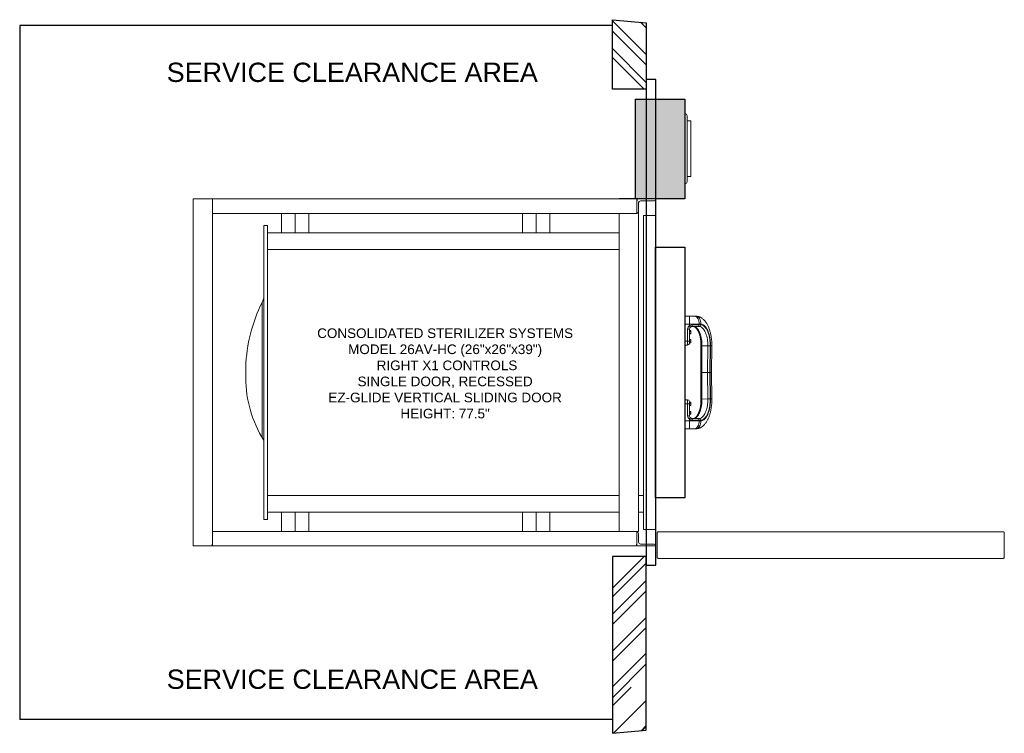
# Model space of a CAD drawing. Header units: inches. Extents: x 129 to 231, y 1 to 75.
import ezdxf

# ---------------------------------------------------------------- set-up
doc = ezdxf.new("R2010")
doc.units = ezdxf.units.IN
doc.header["$MEASUREMENT"] = 0
doc.linetypes.add('SOLID', pattern=[0])
doc.layers.add('1-VESSEL', color=7, linetype='SOLID', lineweight=5)
for name, color, linetype in [('Clearance', 160, 'Continuous'), ('Description', 1, 'Continuous'), ('WALLS2', 2, 'Continuous')]:
    doc.layers.add(name, color=color, linetype=linetype)
doc.styles.get("Standard").update_dxf_attribs({"font": 'arial.ttf'})

# ---------------------------------------------------------------- blocks, each defined once
blk = doc.blocks.new('CONTROL COLUMN - TOP')
at = {"lineweight": 0}
blk.add_hatch(color=9, dxfattribs=at).paths.add_polyline_path([(5.77, 10.37), (0.64, 10.37), (0.64, 0), (5.77, 0)])
blk.add_lwpolyline([(0.64, 10.37), (5.77, 10.37), (5.77, 0), (0.64, 0)], close=True)
for centre, start, end in [((0.64, 8.56), 90, 180), ((0.64, 1.75), 180, 270)]:
    blk.add_arc(centre, 0.236, start, end, dxfattribs=at)
at = {"layer": '1-VESSEL', "lineweight": 0}
blk.add_lwpolyline([(0.4, 8.56), (0.4, 1.75)], dxfattribs=at)
blk.add_lwpolyline([(0.4, 2.27), (0.4, 8.04), (0.05, 8.04, 0.414214), (0, 7.99), (0, 2.32, 0.414214), (0.05, 2.27)], format="xyb", close=True, dxfattribs=at)

msp = doc.modelspace()

# ---------------------------------------------------------------- hatches: boundary and pattern name
at = {"layer": 'WALLS2'}
h = msp.add_hatch(dxfattribs=at)
h.set_pattern_fill('AR-RROOF', color=256, scale=4, angle=135, style=0)
h.set_pattern_definition([(135, (-30.3842, -109.6733), (-9.050967, 3.39411), [60, -8, 20, -4]), (135, (-35.56, -107.326), (-0.93338, -6.59024), [12, -1.32, 24, -3]), (135, (-34.2026, -110.6633), (-16.602867, 12.812775), [32, -5.6, 16, -4])])
h.paths.add_polyline_path([(190, 74.6), (193.5, 74.29), (193.5, 67.4), (190, 67.4)])
h = msp.add_hatch(dxfattribs=at)
h.set_pattern_fill('AR-RROOF', color=256, scale=4, angle=135, style=0)
h.set_pattern_definition([(225, (-30.3842, 195.982), (-9.050967, -3.39411), [60, -8, 20, -4]), (225, (-35.56, 193.6345), (-0.93338, 6.590235), [12, -1.32, 24, -3]), (225, (-34.2026, 196.972), (-16.602867, -12.812775), [32, -5.6, 16, -4])])
h.paths.add_polyline_path([(190, 0.57), (193.5, 0.88), (193.5, 18.9), (190, 18.9)])

# ---------------------------------------------------------------- linework, layer by layer
for p, q in [((193.5, 68.4), (193.5, 18)), ((194.5, 68.4), (193.5, 68.4)), ((194.5, 18), (194.5, 68.4)), ((193.5, 18), (194.5, 18))]:
    msp.add_line(p, q)
at = {"lineweight": 0}
msp.add_line((194.5, 56), (194.5, 66.37), dxfattribs=at)
at = {"color": 7, "linetype": 'Continuous', "lineweight": 15}
for p, q in [((148.5, 56), (146.5, 56)), ((146.5, 56), (146.5, 20)), ((148.5, 56), (148.5, 54.5)), ((148.5, 56), (192.5, 56)), ((148.5, 56), (148.5, 20)), ((194.5, 56), (192.5, 56)), ((192.5, 56), (192.5, 54.5)), ((192.69, 54.69), (192.69, 55.62)), ((192.88, 55.81), (194.31, 55.81)), ((148.5, 54.5), (192.5, 54.5)), ((155.67, 52.5), (155.67, 54.5)), ((157.09, 52.5), (157.09, 54.5)), ((158.5, 52.5), (158.5, 54.5)), ((180.67, 52.5), (180.67, 54.5)), ((182.09, 52.5), (182.09, 54.5)), ((183.5, 52.5), (183.5, 54.5)), ((190.69, 21.5), (190.69, 54.5)), ((192.69, 21.5), (192.69, 54.69)), ((194.44, 54.28), (193.19, 54.28)), ((193.19, 54.28), (193.19, 21.72)), ((194.44, 21.72), (194.44, 54.28)), ((153.81, 53.25), (154.19, 53.25)), ((153.81, 53.25), (153.81, 22.75)), ((154.19, 53.25), (154.19, 22.75)), ((190.69, 52.5), (154.19, 52.5)), ((190.69, 50.75), (154.19, 50.75)), ((153.64, 31.26), (153.64, 45.26)), ((197.49, 43.83), (197.97, 43.83)), ((197.97, 43.01), (197.49, 43.01)), ((197.97, 43.83), (198.51, 43.83)), ((197.97, 43.01), (197.97, 43.83)), ((198.98, 43.01), (197.97, 43.01)), ((197.97, 42.86), (197.97, 43.01)), ((198.98, 42.94), (198.27, 42.94)), ((198.51, 43.83), (198.68, 43.83)), ((198.98, 42.94), (198.98, 43.01)), ((199.15, 43.01), (198.98, 43.01)), ((199.15, 42.94), (198.98, 42.94)), ((199.15, 42.94), (199.15, 43.01)), ((197.78, 42.5), (197.78, 41.25)), ((197.97, 41.26), (197.97, 42.51)), ((197.97, 42.36), (198.11, 42.36)), ((197.97, 42.24), (198.11, 42.24)), ((197.97, 42.06), (198.11, 42.06)), ((197.97, 42.01), (198.11, 42.01)), ((198.11, 42.36), (198.12, 42.35)), ((198.11, 42.24), (198.12, 42.3)), ((198.11, 42.01), (198.12, 42.04)), ((198.12, 42.35), (198.12, 42.34)), ((198.12, 42.3), (198.12, 42.34)), ((198.12, 42.15), (198.12, 42.3)), ((198.12, 42.04), (198.12, 42.15)), ((198.12, 42.03), (198.12, 42.04)), ((198.12, 42.03), (198.12, 42.02)), ((198.22, 42.76), (198.81, 42.76)), ((198.81, 42.76), (198.98, 42.76)), ((197.78, 41.25), (197.49, 41.25)), ((197.78, 41.25), (197.78, 40.83)), ((197.97, 41.41), (198.11, 41.41)), ((197.97, 41.02), (197.97, 41.26)), ((197.97, 41.25), (198.11, 41.25)), ((197.97, 41.09), (198.11, 41.09)), ((198.11, 41.25), (198.12, 41.33)), ((198.11, 41.09), (198.12, 41.17)), ((198.12, 41.33), (198.12, 41.41)), ((198.12, 41.17), (198.12, 41.33)), ((198.12, 41.09), (198.12, 41.17)), ((197.78, 40.83), (197.49, 40.83)), ((199.14, 38), (199.17, 40.76)), ((199.17, 40.76), (199.27, 40.76)), ((199.25, 38), (199.27, 40.76)), ((199.27, 40.76), (199.88, 40.75)), ((199.88, 40.75), (199.85, 38)), ((199.88, 40.75), (200.12, 40.75)), ((200.1, 38), (200.12, 40.75)), ((200.12, 40.75), (200.16, 40.75)), ((200.16, 40.75), (200.13, 38)), ((200.16, 40.75), (200.3, 40.75)), ((200.3, 40.75), (200.27, 38)), ((151.95, 37.42), (151.95, 38.58)), ((199.14, 38), (199.14, 38)), ((199.17, 35.24), (199.14, 38)), ((199.14, 38), (199.14, 38)), ((199.14, 38), (199.25, 38)), ((199.25, 38), (199.55, 38)), ((199.25, 38), (199.55, 38)), ((199.25, 38), (199.25, 38)), ((199.25, 38), (199.25, 38)), ((199.85, 38), (199.55, 38)), ((199.85, 38), (199.94, 38)), ((199.85, 38), (199.88, 35.25)), ((199.94, 38), (200.1, 38)), ((200.12, 35.25), (200.1, 38)), ((200.13, 38), (200.1, 38)), ((200.16, 35.25), (200.13, 38)), ((200.27, 38), (200.3, 35.25)), ((197.49, 35.17), (197.78, 35.17)), ((197.78, 34.75), (197.49, 34.75)), ((197.78, 35.17), (197.78, 34.75)), ((197.78, 34.75), (197.78, 33.5)), ((197.97, 34.74), (197.97, 34.98)), ((197.97, 34.91), (198.11, 34.91)), ((197.97, 34.75), (198.11, 34.75)), ((197.97, 33.49), (197.97, 34.74)), ((198.11, 34.75), (198.12, 34.83)), ((198.12, 34.83), (198.12, 34.91)), ((198.12, 34.67), (198.12, 34.83)), ((199.17, 35.24), (199.27, 35.24)), ((199.27, 35.24), (199.88, 35.25)), ((200.12, 35.25), (199.88, 35.25)), ((200.12, 35.25), (200.16, 35.25)), ((200.16, 35.25), (200.3, 35.25)), ((197.97, 34.59), (198.11, 34.59)), ((197.97, 33.97), (198.11, 33.97)), ((197.97, 33.81), (198.11, 33.81)), ((198.11, 34.59), (198.12, 34.67)), ((198.11, 33.81), (198.12, 33.89)), ((198.11, 33.66), (198.12, 33.73)), ((198.12, 34.59), (198.12, 34.67)), ((198.12, 33.89), (198.12, 33.97)), ((198.12, 33.73), (198.12, 33.89)), ((198.12, 33.66), (198.12, 33.73)), ((197.97, 32.99), (197.49, 32.99)), ((197.97, 33.66), (198.11, 33.66)), ((197.97, 33.14), (197.97, 32.99)), ((198.98, 32.99), (197.97, 32.99)), ((197.97, 32.99), (197.97, 32.17)), ((198.81, 33.24), (198.22, 33.24)), ((198.27, 33.06), (198.98, 33.06)), ((198.98, 33.24), (198.81, 33.24)), ((198.98, 33.06), (198.98, 32.99)), ((198.98, 33.06), (199.15, 33.06)), ((199.15, 32.99), (198.98, 32.99)), ((199.15, 33.06), (199.15, 32.99)), ((197.97, 32.17), (197.49, 32.17)), ((198.51, 32.17), (197.97, 32.17)), ((198.68, 32.17), (198.51, 32.17)), ((190.69, 25.25), (154.19, 25.25)), ((193.19, 25.25), (192.69, 25.25)), ((190.69, 23.5), (154.19, 23.5)), ((155.67, 23.5), (155.67, 21.5)), ((157.09, 23.5), (157.09, 21.5)), ((158.5, 23.5), (158.5, 21.5)), ((180.67, 21.5), (180.67, 23.5)), ((182.09, 21.5), (182.09, 23.5)), ((183.5, 21.5), (183.5, 23.5)), ((193.19, 23.5), (192.69, 23.5)), ((153.81, 22.75), (154.19, 22.75)), ((192.5, 21.5), (148.5, 21.5)), ((148.5, 20), (148.5, 21.5)), ((186.52, 21.51), (186.52, 21.5)), ((187.46, 21.5), (186.53, 21.5)), ((187.46, 21.5), (187.46, 21.5)), ((190.69, 21.5), (192.69, 21.5)), ((192.5, 20), (192.5, 21.5)), ((192.58, 21.49), (192.58, 21.5)), ((194.44, 21.72), (193.19, 21.72)), ((194.73, 21.47), (194.76, 21.47)), ((194.76, 21.47), (230.5, 21.47)), ((230.5, 21.47), (230.53, 21.47)), ((192.69, 21.31), (192.69, 20.38)), ((194.63, 18.82), (194.63, 21.37)), ((230.63, 18.82), (230.63, 21.37)), ((148.5, 20), (146.5, 20)), ((192.5, 20), (148.5, 20)), ((194.5, 20), (192.5, 20)), ((192.88, 20.19), (194.31, 20.19)), ((194.73, 18.72), (230.53, 18.72))]:
    msp.add_line(p, q, dxfattribs=at)
at = {"color": 7, "linetype": 'Continuous'}
for p, q in [((192.5, 56), (190.69, 56)), ((192.5, 56), (192.5, 55.81)), ((148.5, 20), (148.5, 20.19)), ((192.5, 20), (192.5, 20.19)), ((192.5, 20), (192.5, 20.19))]:
    msp.add_line(p, q, dxfattribs=at)
msp.add_lwpolyline([(194.44, 51), (197.49, 51), (197.49, 25), (194.44, 25)], close=True)
at = {"color": 7, "linetype": 'Continuous', "lineweight": 15, "flags": 128}
for points in [[(198.22, 42.76), (198.23, 42.77), (198.24, 42.78), (198.24, 42.79), (198.25, 42.82), (198.26, 42.84), (198.26, 42.87), (198.27, 42.9), (198.27, 42.94)], [(199.15, 43.01), (199.23, 43), (199.31, 42.98), (199.39, 42.95), (199.47, 42.9), (199.54, 42.84), (199.62, 42.76), (199.69, 42.68), (199.75, 42.58), (199.81, 42.47), (199.87, 42.35), (199.93, 42.22), (199.97, 42.08), (200.02, 41.93), (200.06, 41.78), (200.09, 41.61), (200.11, 41.45), (200.13, 41.28), (200.15, 41.1), (200.16, 40.93), (200.16, 40.75)], [(200.12, 40.75), (200.12, 40.93), (200.11, 41.11), (200.1, 41.29), (200.08, 41.46), (200.05, 41.63), (200.01, 41.79), (199.97, 41.95), (199.93, 42.09), (199.87, 42.23), (199.82, 42.36), (199.76, 42.48), (199.69, 42.58), (199.62, 42.68), (199.55, 42.76), (199.47, 42.82), (199.39, 42.87), (199.31, 42.91), (199.23, 42.93), (199.15, 42.94)], [(199.27, 40.76), (199.27, 40.93), (199.26, 41.11), (199.25, 41.28), (199.22, 41.44), (199.2, 41.61), (199.16, 41.76), (199.12, 41.91), (199.07, 42.05), (199.02, 42.18), (198.96, 42.29), (198.9, 42.4), (198.83, 42.5), (198.76, 42.58), (198.69, 42.64), (198.62, 42.7), (198.54, 42.73), (198.46, 42.76), (198.38, 42.76)], [(198.98, 42.76), (199.06, 42.76), (199.14, 42.73), (199.22, 42.7), (199.29, 42.64), (199.37, 42.58), (199.44, 42.49), (199.5, 42.4), (199.56, 42.29), (199.62, 42.17), (199.68, 42.05), (199.72, 41.91), (199.76, 41.76), (199.8, 41.6), (199.83, 41.44), (199.85, 41.27), (199.87, 41.1), (199.88, 40.93), (199.88, 40.75)], [(199.27, 35.24), (199.27, 35.62), (199.26, 37.12), (199.25, 37.48), (199.25, 38)], [(198.38, 33.24), (198.46, 33.24), (198.54, 33.27), (198.62, 33.3), (198.69, 33.36), (198.76, 33.42), (198.83, 33.5), (198.9, 33.6), (198.96, 33.71), (199.02, 33.82), (199.07, 33.95), (199.12, 34.09), (199.16, 34.24), (199.2, 34.39), (199.22, 34.56), (199.25, 34.72), (199.26, 34.89), (199.27, 35.07), (199.27, 35.24)], [(199.88, 35.25), (199.88, 35.07), (199.87, 34.9), (199.85, 34.73), (199.83, 34.56), (199.8, 34.4), (199.76, 34.24), (199.72, 34.09), (199.68, 33.95), (199.62, 33.83), (199.56, 33.71), (199.5, 33.6), (199.44, 33.51), (199.37, 33.42), (199.29, 33.36), (199.22, 33.3), (199.14, 33.27), (199.06, 33.24), (198.98, 33.24)], [(199.15, 32.99), (199.23, 33), (199.31, 33.02), (199.39, 33.05), (199.47, 33.1), (199.54, 33.16), (199.62, 33.24), (199.69, 33.32), (199.75, 33.42), (199.81, 33.53), (199.87, 33.65), (199.93, 33.78), (199.97, 33.92), (200.02, 34.07), (200.06, 34.22), (200.09, 34.39), (200.11, 34.55), (200.13, 34.72), (200.15, 34.9), (200.16, 35.07), (200.16, 35.25)], [(199.15, 33.06), (199.23, 33.07), (199.31, 33.09), (199.39, 33.13), (199.47, 33.18), (199.55, 33.24), (199.62, 33.32), (199.69, 33.42), (199.76, 33.52), (199.82, 33.64), (199.87, 33.77), (199.93, 33.91), (199.97, 34.05), (200.01, 34.21), (200.05, 34.37), (200.08, 34.54), (200.1, 34.71), (200.11, 34.89), (200.12, 35.07), (200.12, 35.25)], [(198.27, 33.06), (198.27, 33.1), (198.26, 33.13), (198.26, 33.16), (198.25, 33.18), (198.24, 33.21), (198.24, 33.22), (198.23, 33.23), (198.22, 33.24)], [(192.54, 21.5), (192.54, 21.5), (192.54, 21.5)]]:
    msp.add_lwpolyline(points, dxfattribs=at)
at = {"color": 7, "linetype": 'Continuous', "lineweight": 15}
for centre, radius, start, end in [((192.88, 55.62), 0.188, 90, 180), ((194.31, 56), 0.188, 270, 0), ((192.5, 54.69), 0.188, 270, 0), ((152.19, 45.98), 1.63, 333.5689, 0), ((168.25, 38), 16.31, 153.5689, 177.969), ((198.8, 42.94), 0.177, 273.2193, 359.7367), ((198.97, 42.94), 0.177, 273.219, 359.7367), ((198.22, 42.5), 0.437, 124.8499, 180), ((197.83, 43.25), 0.746, 266.413, 280.877), ((198.98, 43.51), 1.2, 212.8076, 221.2916), ((198.22, 42.51), 0.25, 124.8499, 180), ((197.78, 41.02), 0.188, 270, 0), ((164.21, 37.48), 12.26, 180.2486, 212.0208), ((197.78, 34.98), 0.188, 0, 90), ((198.22, 33.5), 0.437, 180, 235.1501), ((197.83, 32.75), 0.746, 79.123, 93.587), ((198.22, 33.49), 0.25, 180, 235.1501), ((198.98, 32.49), 1.2, 138.7084, 147.1924), ((198.8, 33.06), 0.177, 0.2633, 86.7807), ((198.97, 33.06), 0.177, 0.2633, 86.781), ((192.5, 21.31), 0.188, 0, 90), ((192.88, 20.38), 0.188, 180, 270), ((194.31, 20), 0.188, 0, 90)]:
    msp.add_arc(centre, radius, start, end, dxfattribs=at)
at = {"color": 7, "linetype": 'Continuous', "lineweight": 15, "extrusion": (0, 0, -1)}
for centre, start_param, end_param in [((198.51, 43.08), 0, 1.660631), ((198.68, 43.08), 0.000527, 1.660631), ((198.51, 32.92), 1.480962, 3.141593), ((198.68, 32.92), 1.480962, 3.141066)]:
    msp.add_ellipse(centre, major_axis=(0, 0.75), ratio=0.631422, start_param=start_param, end_param=end_param, dxfattribs=at)
at = {"color": 7, "linetype": 'Continuous', "lineweight": 15}
for points, knots in [([(198.27, 42.94), (198.21, 42.94), (198.11, 42.93), (198.02, 42.88), (197.97, 42.86)], [0, 0, 0, 0, 0.504393, 1, 1, 1, 1]), ([(198.68, 43.83), (198.7, 43.83), (198.75, 43.83), (198.85, 43.81), (198.95, 43.79), (199.06, 43.75), (199.17, 43.7), (199.27, 43.63), (199.37, 43.55), (199.47, 43.47), (199.56, 43.37), (199.64, 43.26), (199.72, 43.15), (199.8, 43.02), (199.87, 42.89), (199.94, 42.74), (200, 42.6), (200.05, 42.44), (200.1, 42.28), (200.15, 42.12), (200.18, 41.95), (200.22, 41.78), (200.24, 41.61), (200.26, 41.44), (200.28, 41.28), (200.29, 41.14), (200.29, 41.01), (200.3, 40.89), (200.3, 40.8), (200.3, 40.75)], [0, 0, 0, 0, 0.018533, 0.0548388, 0.0916373, 0.1291635, 0.1676606, 0.2073621, 0.2484767, 0.2866738, 0.3256767, 0.3653888, 0.4056695, 0.446353, 0.4872706, 0.5282724, 0.56922, 0.6100116, 0.6505927, 0.6909178, 0.7309394, 0.7705858, 0.80972, 0.8480343, 0.8846991, 0.9183145, 0.942185, 0.9682982, 1, 1, 1, 1]), ([(198.07, 42.72), (198.08, 42.72), (198.1, 42.73), (198.14, 42.76), (198.19, 42.76), (198.22, 42.76)], [0, 0, 0, 0, 0.004309, 0.493936, 1, 1, 1, 1]), ([(198.12, 42.3), (198.12, 42.3), (198.12, 42.32), (198.12, 42.34), (198.11, 42.36)], [0, 0, 0, 0, 0.070183, 1, 1, 1, 1]), ([(198.12, 42.15), (198.12, 42.17), (198.12, 42.2), (198.11, 42.23), (198.11, 42.24)], [0, 0, 0, 0, 0.742449, 1, 1, 1, 1]), ([(198.11, 42.06), (198.11, 42.08), (198.12, 42.11), (198.12, 42.14), (198.12, 42.15)], [0, 0, 0, 0, 0.731369, 1, 1, 1, 1]), ([(198.12, 42.04), (198.12, 42.04), (198.12, 42.05), (198.12, 42.05), (198.11, 42.06)], [0, 0, 0, 0, 0.070181, 1, 1, 1, 1]), ([(199.17, 40.76), (199.17, 40.79), (199.17, 40.87), (199.17, 41), (199.16, 41.16), (199.14, 41.31), (199.12, 41.46), (199.1, 41.61), (199.07, 41.75), (199.03, 41.89), (198.99, 42.01), (198.95, 42.13), (198.9, 42.24), (198.85, 42.34), (198.8, 42.43), (198.75, 42.51), (198.7, 42.58), (198.64, 42.64), (198.59, 42.68), (198.54, 42.72), (198.49, 42.74), (198.43, 42.76), (198.4, 42.76), (198.38, 42.76)], [0, 0, 0, 0, 0.02555, 0.074315, 0.123068, 0.171781, 0.220432, 0.269001, 0.317465, 0.365799, 0.413976, 0.461969, 0.509751, 0.557298, 0.604597, 0.651655, 0.698518, 0.7453, 0.792152, 0.839421, 0.887737, 0.938161, 1, 1, 1, 1]), ([(197.97, 41.26), (197.97, 41.26), (197.97, 41.25), (197.96, 41.25), (197.94, 41.25), (197.9, 41.25), (197.84, 41.25), (197.8, 41.25), (197.78, 41.25)], [0, 0, 0, 0, 0.006321, 0.141727, 0.356391, 0.570954, 0.785476, 1, 1, 1, 1]), ([(198.12, 41.33), (198.12, 41.33), (198.12, 41.36), (198.12, 41.38), (198.11, 41.41)], [0, 0, 0, 0, 0.070178, 1, 1, 1, 1]), ([(198.11, 41.41), (198.11, 41.41), (198.12, 41.41), (198.12, 41.41), (198.12, 41.41)], [0, 0, 0, 0, 0.731367, 1, 1, 1, 1]), ([(198.12, 41.17), (198.12, 41.17), (198.12, 41.2), (198.12, 41.23), (198.11, 41.25)], [0, 0, 0, 0, 0.070187, 1, 1, 1, 1]), ([(198.12, 41.09), (198.12, 41.09), (198.12, 41.09), (198.11, 41.09), (198.11, 41.09)], [0, 0, 0, 0, 0.268633, 1, 1, 1, 1]), ([(199.15, 38), (199.15, 38), (199.14, 38), (199.16, 38), (199.19, 38), (199.23, 38), (199.25, 38)], [0, 0, 0, 0, 0.086071, 0.390713, 0.695357, 1, 1, 1, 1]), ([(199.15, 38), (199.15, 38), (199.14, 38), (199.16, 38), (199.19, 38), (199.23, 38), (199.25, 38)], [0, 0, 0, 0, 0.086071, 0.390713, 0.695357, 1, 1, 1, 1]), ([(200.27, 38), (200.27, 38), (200.27, 38), (200.25, 38), (200.21, 38), (200.16, 38), (200.13, 38)], [0, 0, 0, 0, 0.113142, 0.38729, 0.690059, 1, 1, 1, 1]), ([(197.78, 34.75), (197.8, 34.75), (197.84, 34.75), (197.9, 34.75), (197.94, 34.75), (197.96, 34.75), (197.97, 34.75), (197.97, 34.74), (197.97, 34.74)], [0, 0, 0, 0, 0.214524, 0.429046, 0.643609, 0.858273, 0.993679, 1, 1, 1, 1]), ([(198.12, 34.83), (198.12, 34.83), (198.12, 34.86), (198.12, 34.88), (198.11, 34.91)], [0, 0, 0, 0, 0.070181, 1, 1, 1, 1]), ([(198.11, 34.91), (198.11, 34.91), (198.12, 34.91), (198.12, 34.91), (198.12, 34.91)], [0, 0, 0, 0, 0.731367, 1, 1, 1, 1]), ([(198.12, 34.67), (198.12, 34.67), (198.12, 34.7), (198.12, 34.73), (198.11, 34.75)], [0, 0, 0, 0, 0.0701864, 1, 1, 1, 1]), ([(198.38, 33.24), (198.39, 33.24), (198.41, 33.24), (198.45, 33.24), (198.5, 33.26), (198.55, 33.29), (198.61, 33.33), (198.66, 33.38), (198.72, 33.44), (198.77, 33.52), (198.82, 33.6), (198.87, 33.7), (198.92, 33.8), (198.97, 33.91), (199.01, 34.03), (199.05, 34.16), (199.08, 34.3), (199.11, 34.44), (199.13, 34.59), (199.15, 34.74), (199.16, 34.9), (199.17, 35.05), (199.17, 35.17), (199.17, 35.23), (199.17, 35.24)], [0, 0, 0, 0, 0.0247147, 0.078834, 0.1284109, 0.1753047, 0.2250948, 0.2731976, 0.3205237, 0.3676043, 0.4146799, 0.4618793, 0.5092779, 0.5568996, 0.6047395, 0.6527799, 0.7009966, 0.7493634, 0.7978544, 0.8464451, 0.8951128, 0.9438359, 0.9900474, 1, 1, 1, 1]), ([(200.3, 35.25), (200.3, 35.18), (200.3, 35.09), (200.29, 34.95), (200.29, 34.84), (200.28, 34.7), (200.26, 34.55), (200.24, 34.4), (200.22, 34.25), (200.19, 34.09), (200.16, 33.94), (200.12, 33.79), (200.08, 33.64), (200.03, 33.49), (199.98, 33.34), (199.92, 33.21), (199.85, 33.07), (199.78, 32.94), (199.71, 32.83), (199.63, 32.71), (199.54, 32.61), (199.45, 32.52), (199.36, 32.43), (199.26, 32.36), (199.17, 32.3), (199.06, 32.25), (198.96, 32.21), (198.85, 32.19), (198.76, 32.17), (198.7, 32.17), (198.68, 32.17)], [0, 0, 0, 0, 0.043315, 0.061005, 0.090338, 0.120781, 0.153427, 0.187484, 0.222643, 0.258661, 0.295373, 0.332661, 0.370437, 0.408632, 0.447186, 0.48604, 0.525129, 0.564342, 0.603577, 0.642711, 0.681616, 0.720171, 0.758279, 0.79588, 0.832964, 0.869574, 0.9058, 0.941778, 0.977679, 1, 1, 1, 1]), ([(198.12, 34.59), (198.12, 34.59), (198.12, 34.59), (198.11, 34.59), (198.11, 34.59)], [0, 0, 0, 0, 0.268633, 1, 1, 1, 1]), ([(198.12, 33.89), (198.12, 33.89), (198.12, 33.92), (198.12, 33.94), (198.11, 33.97)], [0, 0, 0, 0, 0.070181, 1, 1, 1, 1]), ([(198.11, 33.97), (198.11, 33.97), (198.12, 33.97), (198.12, 33.97), (198.12, 33.97)], [0, 0, 0, 0, 0.731367, 1, 1, 1, 1]), ([(198.12, 33.73), (198.12, 33.74), (198.12, 33.76), (198.12, 33.79), (198.11, 33.81)], [0, 0, 0, 0, 0.070187, 1, 1, 1, 1]), ([(197.97, 33.14), (197.97, 33.14), (198.01, 33.11), (198.11, 33.07), (198.22, 33.06), (198.27, 33.06)], [0, 0, 0, 0, 0.004228, 0.495632, 1, 1, 1, 1]), ([(198.22, 33.24), (198.19, 33.24), (198.14, 33.24), (198.1, 33.27), (198.07, 33.28)], [0, 0, 0, 0, 0.506104, 1, 1, 1, 1]), ([(198.12, 33.66), (198.12, 33.66), (198.12, 33.66), (198.11, 33.66), (198.11, 33.66)], [0, 0, 0, 0, 0.268633, 1, 1, 1, 1]), ([(194.63, 21.37), (194.63, 21.38), (194.64, 21.4), (194.65, 21.43), (194.68, 21.46), (194.71, 21.46), (194.73, 21.47), (194.73, 21.47)], [0, 0, 0, 0, 0.2253428, 0.4507261, 0.6761068, 0.9014851, 1, 1, 1, 1]), ([(230.53, 21.47), (230.54, 21.46), (230.57, 21.46), (230.6, 21.44), (230.62, 21.42), (230.63, 21.39), (230.63, 21.37), (230.63, 21.37)], [0, 0, 0, 0, 0.225341, 0.450723, 0.676104, 0.901486, 1, 1, 1, 1]), ([(194.73, 18.72), (194.72, 18.72), (194.69, 18.72), (194.66, 18.74), (194.64, 18.78), (194.63, 18.8), (194.63, 18.82)], [0, 0, 0, 0, 0.249997, 0.500002, 0.750001, 1, 1, 1, 1]), ([(230.63, 18.82), (230.63, 18.8), (230.63, 18.78), (230.6, 18.74), (230.57, 18.72), (230.54, 18.72), (230.53, 18.72)], [0, 0, 0, 0, 0.250001, 0.499996, 0.749996, 1, 1, 1, 1])]:
    msp.add_open_spline(points, degree=3, knots=knots, dxfattribs=at)
at = {"layer": 'Clearance'}
for p, q in [((190, 74), (128.5, 74)), ((128.5, 74), (128.5, 2)), ((190, 2), (128.5, 2))]:
    msp.add_line(p, q, dxfattribs=at)
at = {"layer": 'WALLS2'}
for p, q in [((190, 74.6), (193.5, 74.29)), ((193.5, 74.29), (193.5, 67.4)), ((193.5, 0.88), (193.5, 18.9)), ((190, 0.57), (193.5, 0.88))]:
    msp.add_line(p, q, dxfattribs=at)
for points in [[(193.5, 67.4), (190, 67.4), (190, 74.6)], [(193.5, 18.9), (190, 18.9), (190, 0.57)]]:
    msp.add_lwpolyline(points, dxfattribs=at)

# ---------------------------------------------------------------- block references
at = {"rotation": 180}
msp.add_blockref('CONTROL COLUMN - TOP', (198.13, 66.37), dxfattribs=at)

# ---------------------------------------------------------------- texts
at = {"layer": 'Clearance', "char_height": 2, "width": 63, "attachment_point": 2}
for insert in [(163, 70.14), (163, 7.18)]:
    msp.add_mtext('SERVICE CLEARANCE AREA', dxfattribs=dict(at, insert=insert))
at = {"layer": 'Description', "insert": (172.63, 37.9), "char_height": 1, "width": 38.4342, "attachment_point": 5}
msp.add_mtext('CONSOLIDATED STERILIZER SYSTEMS\\PMODEL 26AV-HC (26"x26"x39")\\P RIGHT X1 CONTROLS\\PSINGLE DOOR, RECESSED\\PEZ-GLIDE VERTICAL SLIDING DOOR\\PHEIGHT: 77.5"', dxfattribs=at)

doc.saveas('drawing.dxf')
